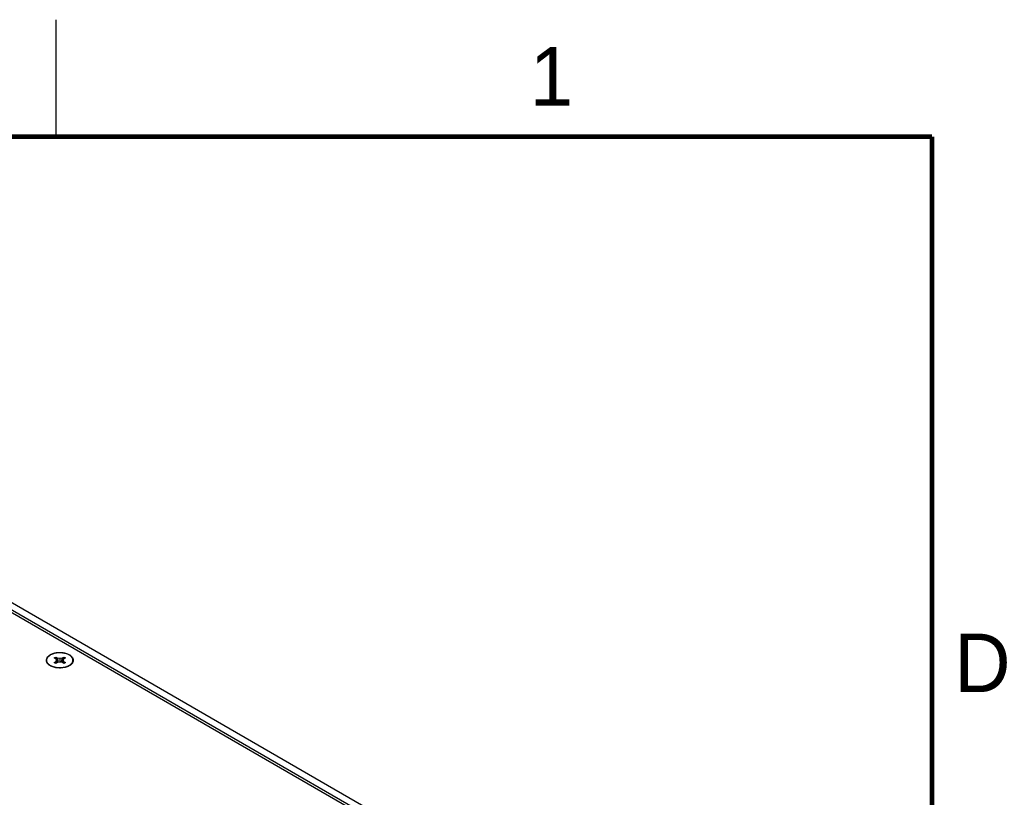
# Model space of a CAD drawing. Header units: inches. Extents: x 0 to 34, y 0 to 22.
# Tile 78 of 78: x 29.6 to 33.8, y 18.7 to 22. Entities that reach past the tile are written whole.
import ezdxf

# ---------------------------------------------------------------- set-up
doc = ezdxf.new("R2010")
doc.units = ezdxf.units.IN
doc.header["$LTSCALE"] = 1.87
doc.header["$MEASUREMENT"] = 0
doc.layers.get('0').update_dxf_attribs({"linetype": 'CONTINUOUS'})
doc.styles.add('TEXTSTYLE_2', font='txt')

msp = doc.modelspace()

# ---------------------------------------------------------------- linework, layer by layer
at = {"color": 2, "linetype": 'CONTINUOUS'}
msp.add_line((29.75, 22), (29.75, 21.5), dxfattribs=at)
at = {"color": 7, "linetype": 'CONTINUOUS'}
for p, q in [((32.7619, 17.6261), (26.9169, 21.0009)), ((32.7884, 17.6414), (26.9434, 21.0162)), ((29.7427, 19.2697), (29.7491, 19.2733)), ((29.7491, 19.266), (29.7427, 19.2697)), ((29.7491, 19.2733), (29.7554, 19.2697)), ((29.752, 19.2596), (29.7491, 19.266)), ((29.7554, 19.2697), (29.7666, 19.2679)), ((29.7666, 19.2679), (29.7777, 19.2697)), ((29.7666, 19.2679), (29.7666, 19.2512)), ((29.7777, 19.2697), (29.7841, 19.2733)), ((29.7841, 19.266), (29.7811, 19.2596)), ((29.7841, 19.2733), (29.7904, 19.2697)), ((29.7904, 19.2697), (29.7841, 19.266)), ((29.7287, 19.2347), (29.7217, 19.2399)), ((29.7427, 19.2495), (29.7491, 19.2531)), ((29.7491, 19.2458), (29.7427, 19.2495)), ((29.7491, 19.2531), (29.752, 19.2596)), ((29.7554, 19.2495), (29.7491, 19.2458)), ((29.7666, 19.2512), (29.7554, 19.2495)), ((29.7777, 19.2495), (29.7666, 19.2512)), ((29.7841, 19.2458), (29.7777, 19.2495)), ((29.7811, 19.2596), (29.7841, 19.2531)), ((29.7841, 19.2531), (29.7904, 19.2495)), ((29.7904, 19.2495), (29.7841, 19.2458)), ((29.8063, 19.2366), (29.8114, 19.2399)), ((29.8069, 19.2365), (29.8114, 19.2399))]:
    msp.add_line(p, q, dxfattribs=at)
at = {"color": 3, "linetype": 'CONTINUOUS'}
for p, q in [((32.7516, 17.6201), (26.9272, 20.9831)), ((29.8072, 19.2361), (29.8021, 19.2335)), ((29.8119, 19.2392), (29.8072, 19.2361))]:
    msp.add_line(p, q, dxfattribs=at)
at = {"color": 7, "linetype": 'CONTINUOUS', "const_width": 0.02}
for points in [[(33.5, 21.5), (0.5, 21.5)], [(33.5, 0.5), (33.5, 21.5)]]:
    msp.add_lwpolyline(points, dxfattribs=at)
at = {"color": 7, "linetype": 'CONTINUOUS'}
for centre, radius, start, end in [((30.0511, 19.3639), 0.3153, 196.6821, 201.2203), ((30.1139, 19.3425), 0.3658, 191.4886, 194.6259), ((29.4192, 19.3425), 0.3658, 345.3741, 348.5114), ((29.482, 19.3639), 0.3153, 338.7797, 343.3179), ((29.8361, 19.2929), 0.0957, 204.5637, 208.3846), ((29.905, 19.3092), 0.1608, 197.981, 201.7729), ((29.6281, 19.3092), 0.1608, 338.2271, 342.019), ((29.6971, 19.2929), 0.0957, 331.6154, 335.4363)]:
    msp.add_arc(centre, radius, start, end, dxfattribs=at)
at = {"color": 3, "linetype": 'CONTINUOUS'}
for points, knots in [([(29.7131, 19.2473), (29.7116, 19.2496), (29.7092, 19.2545), (29.7088, 19.2626), (29.7117, 19.2705), (29.7154, 19.2749), (29.7176, 19.2769)], [0, 0, 0, 0, 0.249339, 0.483724, 0.72712, 1, 1, 1, 1]), ([(29.7176, 19.2769), (29.7182, 19.2775), (29.7208, 19.2798), (29.7236, 19.2817), (29.7259, 19.283)], [0, 0, 0, 0, 0.238726, 1, 1, 1, 1]), ([(29.7259, 19.283), (29.7267, 19.2835), (29.7301, 19.2854), (29.7337, 19.2869), (29.7365, 19.2879)], [0, 0, 0, 0, 0.239705, 1, 1, 1, 1]), ([(29.7365, 19.2879), (29.7417, 19.2897), (29.7528, 19.2923), (29.77, 19.2932), (29.7868, 19.2912), (29.7998, 19.2871), (29.8087, 19.2824), (29.8142, 19.2784), (29.8186, 19.274), (29.8218, 19.2693), (29.8237, 19.2642), (29.8243, 19.259), (29.8234, 19.2539), (29.822, 19.2506), (29.8211, 19.2491)], [0, 0, 0, 0, 0.145652, 0.298607, 0.449748, 0.590087, 0.654105, 0.713275, 0.767521, 0.817319, 0.863689, 0.90828, 0.953058, 1, 1, 1, 1]), ([(29.7212, 19.2392), (29.7204, 19.2398), (29.7174, 19.2422), (29.7147, 19.245), (29.7131, 19.2473)], [0, 0, 0, 0, 0.265946, 1, 1, 1, 1]), ([(29.7284, 19.2348), (29.7277, 19.2351), (29.7252, 19.2364), (29.7229, 19.2379), (29.7212, 19.2392)], [0, 0, 0, 0, 0.258799, 1, 1, 1, 1]), ([(29.8021, 19.2335), (29.7965, 19.2309), (29.7842, 19.2273), (29.7649, 19.2257), (29.7457, 19.2279), (29.7337, 19.232), (29.7284, 19.2348)], [0, 0, 0, 0, 0.242625, 0.503501, 0.762619, 1, 1, 1, 1]), ([(29.8211, 19.2491), (29.8206, 19.2482), (29.8181, 19.2444), (29.8147, 19.2412), (29.8119, 19.2392)], [0, 0, 0, 0, 0.232665, 1, 1, 1, 1])]:
    msp.add_open_spline(points, degree=3, knots=knots, dxfattribs=at)
at = {"color": 7, "linetype": 'CONTINUOUS'}
for points, knots in [([(29.7217, 19.2399), (29.7207, 19.2407), (29.7189, 19.2423), (29.7164, 19.2448), (29.7143, 19.2474), (29.7126, 19.2502), (29.7114, 19.253), (29.7107, 19.2555), (29.7104, 19.2574), (29.7103, 19.2589), (29.7103, 19.2603), (29.7104, 19.2618), (29.7107, 19.2632), (29.7111, 19.2652), (29.712, 19.2676), (29.7135, 19.2704), (29.715, 19.2726), (29.7165, 19.2743), (29.7181, 19.2761), (29.7203, 19.2782), (29.7234, 19.2805), (29.7256, 19.2819), (29.7268, 19.2825)], [0, 0, 0, 0, 0.070261, 0.136996, 0.200401, 0.260818, 0.318748, 0.374839, 0.402455, 0.429909, 0.457312, 0.484772, 0.512399, 0.540298, 0.59727, 0.656441, 0.718383, 0.750542, 0.783537, 0.852113, 0.924278, 1, 1, 1, 1]), ([(29.8114, 19.2399), (29.8124, 19.2407), (29.8144, 19.2424), (29.817, 19.245), (29.8191, 19.2478), (29.8208, 19.2507), (29.8218, 19.2532), (29.8223, 19.2553), (29.8226, 19.2568), (29.8228, 19.2583), (29.8228, 19.2599), (29.8227, 19.2614), (29.8225, 19.2634), (29.8218, 19.266), (29.8205, 19.2689), (29.8187, 19.2718), (29.8165, 19.2746), (29.8138, 19.2772), (29.8108, 19.2797), (29.8073, 19.282), (29.8035, 19.2841), (29.7994, 19.286), (29.7949, 19.2877), (29.7903, 19.2891), (29.7854, 19.2902), (29.7803, 19.2911), (29.7752, 19.2917), (29.7699, 19.292), (29.7646, 19.2921), (29.7594, 19.2918), (29.7542, 19.2913), (29.7491, 19.2905), (29.7442, 19.2894), (29.7394, 19.2881), (29.7349, 19.2865), (29.7307, 19.2847), (29.7281, 19.2833), (29.7268, 19.2825)], [0, 0, 0, 0, 0.028756, 0.056001, 0.081829, 0.1064, 0.129953, 0.141448, 0.152808, 0.16408, 0.175312, 0.186553, 0.197852, 0.220798, 0.24452, 0.26931, 0.295393, 0.322916, 0.35196, 0.382544, 0.414635, 0.448152, 0.48298, 0.518971, 0.555952, 0.593732, 0.6321, 0.670839, 0.709723, 0.748524, 0.787015, 0.824974, 0.862192, 0.898469, 0.933627, 0.967516, 1, 1, 1, 1]), ([(29.8063, 19.2366), (29.8049, 19.2358), (29.8018, 19.2342), (29.797, 19.2322), (29.7918, 19.2305), (29.7863, 19.2291), (29.7805, 19.228), (29.7747, 19.2274), (29.7687, 19.227), (29.7627, 19.2271), (29.7568, 19.2275), (29.7509, 19.2283), (29.7453, 19.2294), (29.7399, 19.2309), (29.7347, 19.2327), (29.73, 19.2348), (29.7256, 19.2372), (29.723, 19.239), (29.7217, 19.2399)], [0, 0, 0, 0, 0.056666, 0.116071, 0.17791, 0.241822, 0.307381, 0.374125, 0.441561, 0.509181, 0.576472, 0.64293, 0.708069, 0.771435, 0.832621, 0.891276, 0.947129, 1, 1, 1, 1])]:
    msp.add_open_spline(points, degree=3, knots=knots, dxfattribs=at)
for points in [[(29.7557, 19.2496), (29.7557, 19.2495), (29.7557, 19.2495), (29.7557, 19.2495)], [(29.7775, 19.2496), (29.7775, 19.2495), (29.7774, 19.2495), (29.7774, 19.2495)]]:
    msp.add_open_spline(points, degree=3, dxfattribs=at)

# ---------------------------------------------------------------- texts
at = {"color": 2, "linetype": 'CONTINUOUS', "char_height": 0.25, "width": 0.25, "attachment_point": 1, "line_spacing_factor": 0.9, "style": 'TEXTSTYLE_2'}
for s, insert in [('1', (31.7781, 21.8826)), ('D', (33.5947, 19.3736))]:
    msp.add_mtext(s, dxfattribs=dict(at, insert=insert))

doc.saveas('drawing.dxf')
